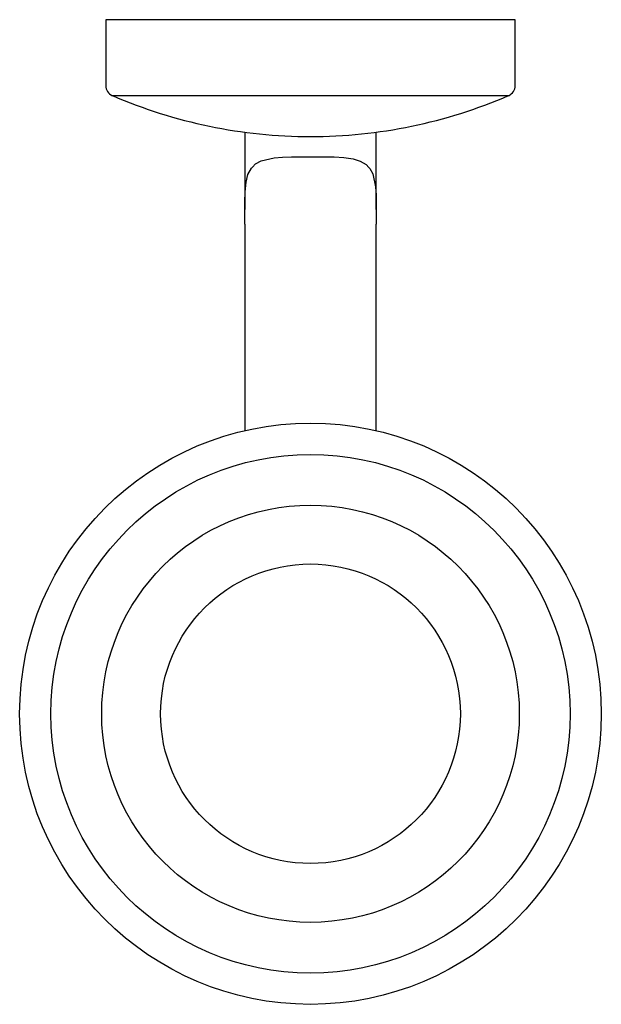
# Model space of a CAD drawing. Header units: millimetres. Extents: x 4073.47 to 4073.549, y 1954.868 to 1955.003.
import ezdxf

# ---------------------------------------------------------------- set-up
doc = ezdxf.new("R2010")
doc.units = ezdxf.units.MM
doc.layers.add('SANINDUSA', color=3, linetype='Continuous')

msp = doc.modelspace()

# ---------------------------------------------------------------- linework, layer by layer
at = {"layer": 'SANINDUSA'}
for p, q in [((4073.48161, 1955.00312), (4073.48161, 1954.9941)), ((4073.53761, 1955.00312), (4073.48161, 1955.00312)), ((4073.53761, 1954.9941), (4073.53761, 1955.00312)), ((4073.53671, 1954.99272), (4073.48252, 1954.99272)), ((4073.50061, 1954.98772), (4073.50061, 1954.97713)), ((4073.51861, 1954.97715), (4073.51861, 1954.98772)), ((4073.50062, 1954.97512), (4073.50062, 1954.94687)), ((4073.51861, 1954.94687), (4073.51861, 1954.97512))]:
    msp.add_line(p, q, dxfattribs=at)
at = {"layer": 'SANINDUSA', "flags": 128}
for points in [[(4073.50168, 1954.98295), (4073.5021, 1954.98338), (4073.50286, 1954.9838), (4073.50464, 1954.98421), (4073.50577, 1954.98431), (4073.50701, 1954.98435), (4073.50841, 1954.98437), (4073.50989, 1954.98437), (4073.51137, 1954.98436), (4073.51285, 1954.98434), (4073.51418, 1954.98426), (4073.51543, 1954.98408), (4073.5164, 1954.98378), (4073.51722, 1954.9833), (4073.51759, 1954.98291)], [(4073.50062, 1954.97512), (4073.50061, 1954.97665), (4073.50062, 1954.97817), (4073.50066, 1954.97957), (4073.5008, 1954.98087), (4073.50106, 1954.98193), (4073.50154, 1954.98282), (4073.50168, 1954.98295)], [(4073.51759, 1954.98291), (4073.51774, 1954.98274), (4073.51813, 1954.98202), (4073.51851, 1954.98026), (4073.51859, 1954.97912), (4073.51861, 1954.97787), (4073.51861, 1954.97653), (4073.51861, 1954.97512)]]:
    msp.add_lwpolyline(points, dxfattribs=at)
at = {"layer": 'SANINDUSA'}
for radius in [0.03978, 0.0355, 0.02856, 0.0205]:
    msp.add_circle((4073.50961, 1954.90812), radius, dxfattribs=at)
for centre, radius, start, end in [((4073.48311, 1954.9941), 0.0015, 180, 246.6399), ((4073.53611, 1954.9941), 0.0015, 293.3601, 0), ((4073.50961, 1955.05546), 0.06833, 246.6399, 270), ((4073.50961, 1955.05546), 0.06833, 270, 293.3601)]:
    msp.add_arc(centre, radius, start, end, dxfattribs=at)

doc.saveas('drawing.dxf')
